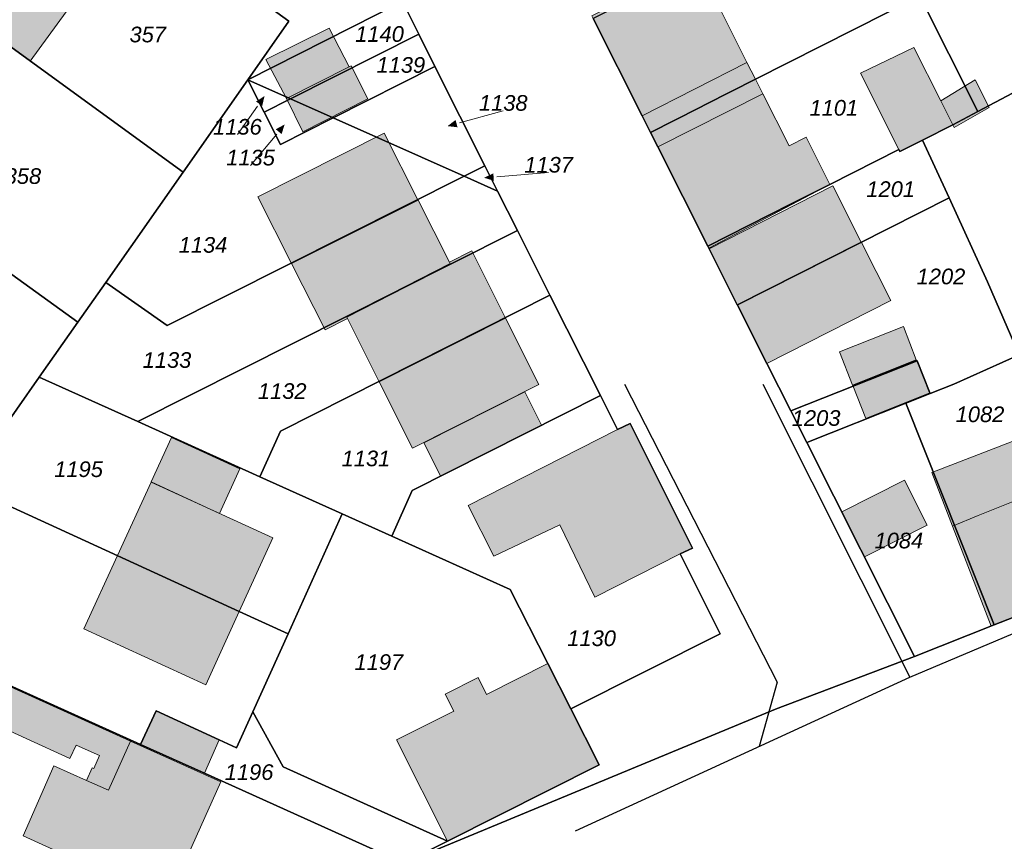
# Model space of a CAD drawing. Header units: metres. Extents: x 32338650 to 32340431, y 5701793 to 5703325.
# Tile 219 of 256: x 32339263 to 32339341, y 5702730 to 5702795. Entities that reach past the tile are written whole.
import ezdxf

# ---------------------------------------------------------------- set-up
doc = ezdxf.new("R2010")
doc.units = ezdxf.units.M
doc.header["$LTSCALE"] = 0.1
doc.layers.add('Keine', color=7, linetype='Continuous', lineweight=9)
for name, color, linetype, lineweight, true_color in [('LPB-BE-Flurstück_Grenze', 7, 'Continuous', 70, 0x004c99), ('LPB-BE-Flurstück_Nummer', 7, 'Continuous', 70, 0x004c99), ('LPB-BE-Gebäude', 7, 'Continuous', 70, 0x004c99), ('LPB-BE-Leitung_VodavoneWest_linie_FS', 7, 'Continuous', 50, 0xedede2), ('LPB-BE-Straße', 7, 'Continuous', 70, 0x004c99)]:
    doc.layers.add(name, color=color, linetype=linetype, lineweight=lineweight, true_color=true_color)
doc.styles.add('Arial (italic)', font='ariali.ttf')

# ---------------------------------------------------------------- blocks, each defined once
blk = doc.blocks.new('2004')
at = {"layer": 'Keine', "color": 7, "linetype": 'Continuous'}
blk.add_solid([(0, 0), (0.75, -0.3), (0.75, 0.3)], dxfattribs=at)

msp = doc.modelspace()

# ---------------------------------------------------------------- hatches: boundary and pattern name
at = {"layer": 'LPB-BE-Gebäude', "linetype": 'Continuous', "lineweight": 0, "true_color": 0xc7c8ca}
for points in [[(32339256.203, 5702797.565), (32339263.644, 5702792.076), (32339272.256, 5702803.932), (32339264.784, 5702809.392), (32339256.203, 5702797.565)], [(32339256.203, 5702797.565), (32339263.644, 5702792.076), (32339272.256, 5702803.932), (32339264.784, 5702809.392), (32339256.203, 5702797.565)], [(32339308.495, 5702795.686), (32339308.589, 5702795.487), (32339312.521, 5702787.705), (32339313.184, 5702786.391), (32339321.562, 5702790.646), (32339320.886, 5702791.984), (32339318.858, 5702796.012), (32339320.224, 5702796.699), (32339318.252, 5702800.611)], [(32339308.495, 5702795.686), (32339308.589, 5702795.487), (32339312.521, 5702787.705), (32339313.184, 5702786.391), (32339321.562, 5702790.646), (32339320.886, 5702791.984), (32339318.858, 5702796.012), (32339320.224, 5702796.699), (32339318.252, 5702800.611)], [(32339282.454, 5702792.205), (32339284.098, 5702789.095), (32339289.125, 5702791.641), (32339287.51, 5702794.709), (32339282.454, 5702792.205)], [(32339282.454, 5702792.205), (32339284.098, 5702789.095), (32339289.125, 5702791.641), (32339287.51, 5702794.709), (32339282.454, 5702792.205)], [(32339329.951, 5702791.115), (32339333.011, 5702785.02), (32339333.092, 5702784.86), (32339334.913, 5702785.779), (32339337.332, 5702787.002), (32339336.364, 5702788.925), (32339334.209, 5702793.179), (32339329.951, 5702791.115)], [(32339329.951, 5702791.115), (32339333.011, 5702785.02), (32339333.092, 5702784.86), (32339334.913, 5702785.779), (32339337.332, 5702787.002), (32339336.364, 5702788.925), (32339334.209, 5702793.179), (32339329.951, 5702791.115)], [(32339313.184, 5702786.391), (32339321.562, 5702790.646), (32339320.886, 5702791.984), (32339312.521, 5702787.705), (32339313.184, 5702786.391)], [(32339313.184, 5702786.391), (32339321.562, 5702790.646), (32339320.886, 5702791.984), (32339312.521, 5702787.705), (32339313.184, 5702786.391)], [(32339284.098, 5702789.095), (32339285.41, 5702786.45), (32339290.601, 5702789.069), (32339289.278, 5702791.705), (32339289.125, 5702791.641), (32339284.098, 5702789.095)], [(32339284.098, 5702789.095), (32339285.41, 5702786.45), (32339290.601, 5702789.069), (32339289.278, 5702791.705), (32339289.125, 5702791.641), (32339284.098, 5702789.095)], [(32339322.146, 5702789.484), (32339321.562, 5702790.646), (32339313.184, 5702786.391), (32339313.764, 5702785.242), (32339322.146, 5702789.484)], [(32339313.764, 5702785.242), (32339317.752, 5702777.325), (32339317.829, 5702777.161), (32339327.505, 5702782.247), (32339325.606, 5702786.015), (32339324.247, 5702785.314), (32339322.146, 5702789.484), (32339321.562, 5702790.646), (32339313.184, 5702786.391), (32339313.764, 5702785.242)], [(32339322.146, 5702789.484), (32339321.562, 5702790.646), (32339313.184, 5702786.391), (32339313.764, 5702785.242), (32339322.146, 5702789.484)], [(32339313.764, 5702785.242), (32339317.752, 5702777.325), (32339317.829, 5702777.161), (32339327.505, 5702782.247), (32339325.606, 5702786.015), (32339324.247, 5702785.314), (32339322.146, 5702789.484), (32339321.562, 5702790.646), (32339313.184, 5702786.391), (32339313.764, 5702785.242)], [(32339337.445, 5702786.789), (32339340.227, 5702788.391), (32339339.11, 5702790.588), (32339336.364, 5702788.925), (32339337.332, 5702787.002), (32339337.445, 5702786.789)], [(32339337.445, 5702786.789), (32339340.227, 5702788.391), (32339339.11, 5702790.588), (32339336.364, 5702788.925), (32339337.332, 5702787.002), (32339337.445, 5702786.789)], [(32339281.805, 5702781.254), (32339284.499, 5702775.939), (32339294.595, 5702781.019), (32339291.91, 5702786.323), (32339281.805, 5702781.254)], [(32339281.805, 5702781.254), (32339284.499, 5702775.939), (32339294.595, 5702781.019), (32339291.91, 5702786.323), (32339281.805, 5702781.254)], [(32339317.871, 5702777.091), (32339320.115, 5702772.636), (32339330.013, 5702777.643), (32339327.754, 5702782.119), (32339317.871, 5702777.091)], [(32339317.871, 5702777.091), (32339320.115, 5702772.636), (32339330.013, 5702777.643), (32339327.754, 5702782.119), (32339317.871, 5702777.091)], [(32339287.194, 5702770.625), (32339288.972, 5702771.532), (32339288.917, 5702771.655), (32339288.899, 5702771.696), (32339297.188, 5702775.919), (32339297.133, 5702776.041), (32339294.623, 5702780.978), (32339284.509, 5702775.919), (32339287.194, 5702770.625)], [(32339287.194, 5702770.625), (32339288.972, 5702771.532), (32339288.917, 5702771.655), (32339288.899, 5702771.696), (32339297.188, 5702775.919), (32339297.133, 5702776.041), (32339294.623, 5702780.978), (32339284.509, 5702775.919), (32339287.194, 5702770.625)], [(32339322.481, 5702767.955), (32339332.364, 5702772.973), (32339330.022, 5702777.613), (32339320.129, 5702772.605), (32339322.481, 5702767.955)], [(32339322.481, 5702767.955), (32339332.364, 5702772.973), (32339330.022, 5702777.613), (32339320.129, 5702772.605), (32339322.481, 5702767.955)], [(32339297.133, 5702776.041), (32339297.188, 5702775.919), (32339297.216, 5702775.877), (32339288.917, 5702771.655), (32339288.972, 5702771.532), (32339291.48, 5702766.546), (32339301.575, 5702771.615), (32339298.901, 5702776.949), (32339297.133, 5702776.041)], [(32339297.133, 5702776.041), (32339297.188, 5702775.919), (32339297.216, 5702775.877), (32339288.917, 5702771.655), (32339288.972, 5702771.532), (32339291.48, 5702766.546), (32339301.575, 5702771.615), (32339298.901, 5702776.949), (32339297.133, 5702776.041)], [(32339291.508, 5702766.485), (32339294.173, 5702761.201), (32339304.268, 5702766.261), (32339301.603, 5702771.554), (32339291.508, 5702766.485)], [(32339291.508, 5702766.485), (32339294.173, 5702761.201), (32339304.268, 5702766.261), (32339301.603, 5702771.554), (32339291.508, 5702766.485)], [(32339328.283, 5702768.888), (32339329.325, 5702766.213), (32339334.412, 5702768.246), (32339333.399, 5702770.899), (32339328.283, 5702768.888)], [(32339328.283, 5702768.888), (32339329.325, 5702766.213), (32339334.412, 5702768.246), (32339333.399, 5702770.899), (32339328.283, 5702768.888)], [(32339329.334, 5702766.203), (32339330.377, 5702763.558), (32339335.494, 5702765.61), (32339334.421, 5702768.226), (32339329.334, 5702766.203)], [(32339329.334, 5702766.203), (32339330.377, 5702763.558), (32339335.494, 5702765.61), (32339334.421, 5702768.226), (32339329.334, 5702766.203)], [(32339295.081, 5702761.624), (32339296.414, 5702758.978), (32339304.466, 5702763.031), (32339303.143, 5702765.677), (32339295.081, 5702761.624)], [(32339295.081, 5702761.624), (32339296.414, 5702758.978), (32339304.466, 5702763.031), (32339303.143, 5702765.677), (32339295.081, 5702761.624)], [(32339298.609, 5702756.626), (32339300.674, 5702752.558), (32339305.941, 5702755.064), (32339308.747, 5702749.305), (32339315.543, 5702752.749), (32339316.523, 5702753.209), (32339311.566, 5702763.159), (32339310.556, 5702762.67), (32339298.609, 5702756.626)], [(32339298.609, 5702756.626), (32339300.674, 5702752.558), (32339305.941, 5702755.064), (32339308.747, 5702749.305), (32339315.543, 5702752.749), (32339316.523, 5702753.209), (32339311.566, 5702763.159), (32339310.556, 5702762.67), (32339298.609, 5702756.626)], [(32339298.609, 5702756.626), (32339300.674, 5702752.558), (32339305.941, 5702755.064), (32339308.747, 5702749.305), (32339315.543, 5702752.749), (32339316.523, 5702753.209), (32339311.566, 5702763.159), (32339310.556, 5702762.67), (32339298.609, 5702756.626)], [(32339298.609, 5702756.626), (32339300.674, 5702752.558), (32339305.941, 5702755.064), (32339308.747, 5702749.305), (32339315.543, 5702752.749), (32339316.523, 5702753.209), (32339311.566, 5702763.159), (32339310.556, 5702762.67), (32339298.609, 5702756.626)], [(32339337.306, 5702754.97), (32339339.351, 5702755.823), (32339343.754, 5702757.58), (32339344.283, 5702756.239), (32339347.436, 5702757.487), (32339345.109, 5702762.88), (32339335.656, 5702759.247), (32339337.306, 5702754.97)], [(32339335.656, 5702759.247), (32339337.306, 5702754.97), (32339340.391, 5702746.972), (32339340.629, 5702747.077), (32339346.924, 5702749.539), (32339344.283, 5702756.239), (32339347.436, 5702757.487), (32339345.109, 5702762.88), (32339335.656, 5702759.247)], [(32339337.306, 5702754.97), (32339339.351, 5702755.823), (32339343.754, 5702757.58), (32339344.283, 5702756.239), (32339347.436, 5702757.487), (32339345.109, 5702762.88), (32339335.656, 5702759.247), (32339337.306, 5702754.97)], [(32339335.656, 5702759.247), (32339337.306, 5702754.97), (32339340.391, 5702746.972), (32339340.629, 5702747.077), (32339346.924, 5702749.539), (32339344.283, 5702756.239), (32339347.436, 5702757.487), (32339345.109, 5702762.88), (32339335.656, 5702759.247)], [(32339273.297, 5702758.496), (32339278.768, 5702755.979), (32339280.385, 5702759.546), (32339274.913, 5702762.032), (32339273.297, 5702758.496)], [(32339273.297, 5702758.496), (32339278.768, 5702755.979), (32339280.385, 5702759.546), (32339274.913, 5702762.032), (32339273.297, 5702758.496)], [(32339280.339, 5702748.159), (32339283.021, 5702754.024), (32339273.286, 5702758.476), (32339270.605, 5702752.632), (32339280.339, 5702748.159)], [(32339280.339, 5702748.159), (32339283.021, 5702754.024), (32339273.286, 5702758.476), (32339270.605, 5702752.632), (32339280.339, 5702748.159)], [(32339330.274, 5702752.504), (32339335.288, 5702755.033), (32339333.468, 5702758.639), (32339328.455, 5702756.11), (32339330.274, 5702752.504)], [(32339330.274, 5702752.504), (32339335.288, 5702755.033), (32339333.468, 5702758.639), (32339328.455, 5702756.11), (32339330.274, 5702752.504)], [(32339267.923, 5702746.757), (32339277.657, 5702742.295), (32339280.328, 5702748.14), (32339270.604, 5702752.612), (32339267.923, 5702746.757)], [(32339267.923, 5702746.757), (32339277.657, 5702742.295), (32339280.328, 5702748.14), (32339270.604, 5702752.612), (32339267.923, 5702746.757)], [(32339268.708, 5702735.627), (32339268.59, 5702735.682), (32339268.128, 5702734.67), (32339269.887, 5702733.887), (32339271.649, 5702737.808), (32339257.569, 5702744.17), (32339256.307, 5702741.199), (32339266.789, 5702736.426), (32339267.303, 5702737.486), (32339269.171, 5702736.669), (32339268.708, 5702735.627)], [(32339268.708, 5702735.627), (32339268.59, 5702735.682), (32339268.128, 5702734.67), (32339269.887, 5702733.887), (32339271.649, 5702737.808), (32339257.569, 5702744.17), (32339256.307, 5702741.199), (32339266.789, 5702736.426), (32339267.303, 5702737.486), (32339269.171, 5702736.669), (32339268.708, 5702735.627)], [(32339297.466, 5702740.201), (32339292.899, 5702737.897), (32339296.971, 5702729.823), (32339309.07, 5702735.922), (32339306.81, 5702740.378), (32339304.977, 5702743.996), (32339300.082, 5702741.524), (32339299.407, 5702742.883), (32339296.781, 5702741.55), (32339297.466, 5702740.201)], [(32339297.466, 5702740.201), (32339292.899, 5702737.897), (32339296.971, 5702729.823), (32339309.07, 5702735.922), (32339306.81, 5702740.378), (32339304.977, 5702743.996), (32339300.082, 5702741.524), (32339299.407, 5702742.883), (32339296.781, 5702741.55), (32339297.466, 5702740.201)], [(32339273.69, 5702740.226), (32339272.459, 5702737.545), (32339277.569, 5702735.243), (32339278.719, 5702737.918), (32339273.69, 5702740.226)], [(32339273.69, 5702740.226), (32339272.459, 5702737.545), (32339277.569, 5702735.243), (32339278.719, 5702737.918), (32339273.69, 5702740.226)], [(32339263.063, 5702730.234), (32339274.567, 5702724.999), (32339278.852, 5702734.57), (32339271.649, 5702737.808), (32339269.887, 5702733.887), (32339268.128, 5702734.67), (32339265.514, 5702735.838), (32339263.063, 5702730.234)], [(32339263.063, 5702730.234), (32339274.567, 5702724.999), (32339278.852, 5702734.57), (32339271.649, 5702737.808), (32339269.887, 5702733.887), (32339268.128, 5702734.67), (32339265.514, 5702735.838), (32339263.063, 5702730.234)]]:
    msp.add_hatch(color=9, dxfattribs=at).paths.add_polyline_path(points)

# ---------------------------------------------------------------- linework, layer by layer
at = {"layer": 'LPB-BE-Flurstück_Grenze', "color": 253, "linetype": 'Continuous', "lineweight": 25, "true_color": 0xadadad, "transparency": 33554687, "flags": 128}
for points in [[(32339281.027, 5702790.602), (32339293.361, 5702796.841), (32339274.946, 5702833.453), (32339266.006, 5702828.967), (32339256.334, 5702815.663), (32339264.826, 5702809.441), (32339272.288, 5702803.981), (32339284.3, 5702795.272), (32339281.027, 5702790.602)], [(32339281.027, 5702790.602), (32339293.361, 5702796.841), (32339274.946, 5702833.453), (32339266.006, 5702828.967), (32339256.334, 5702815.663), (32339264.826, 5702809.441), (32339272.288, 5702803.981), (32339284.3, 5702795.272), (32339281.027, 5702790.602)], [(32339247.639, 5702803.721), (32339275.851, 5702783.229), (32339281.027, 5702790.602), (32339284.3, 5702795.272), (32339272.288, 5702803.981), (32339264.826, 5702809.441), (32339256.334, 5702815.663), (32339247.639, 5702803.721)], [(32339247.639, 5702803.721), (32339275.851, 5702783.229), (32339281.027, 5702790.602), (32339284.3, 5702795.272), (32339272.288, 5702803.981), (32339264.826, 5702809.441), (32339256.334, 5702815.663), (32339247.639, 5702803.721)], [(32339334.353, 5702797.912), (32339334.682, 5702797.287), (32339339.322, 5702788.056), (32339345.321, 5702791.241), (32339351.941, 5702794.75), (32339358.618, 5702798.278), (32339352.206, 5702808.095), (32339335.923, 5702798.066), (32339335.607, 5702798.649), (32339334.353, 5702797.912)], [(32339334.353, 5702797.912), (32339334.682, 5702797.287), (32339339.322, 5702788.056), (32339345.321, 5702791.241), (32339351.941, 5702794.75), (32339358.618, 5702798.278), (32339352.206, 5702808.095), (32339335.923, 5702798.066), (32339335.607, 5702798.649), (32339334.353, 5702797.912)], [(32339335.607, 5702798.649), (32339334.387, 5702800.881), (32339331.129, 5702799.272), (32339328.399, 5702804.67), (32339328.057, 5702805.348), (32339308.589, 5702795.487), (32339312.521, 5702787.705), (32339313.184, 5702786.391), (32339317.055, 5702788.357), (32339317.631, 5702788.649), (32339321.562, 5702790.646), (32339334.682, 5702797.287), (32339334.353, 5702797.912), (32339335.607, 5702798.649)], [(32339335.607, 5702798.649), (32339334.387, 5702800.881), (32339331.129, 5702799.272), (32339328.399, 5702804.67), (32339328.057, 5702805.348), (32339308.589, 5702795.487), (32339312.521, 5702787.705), (32339313.184, 5702786.391), (32339317.055, 5702788.357), (32339317.631, 5702788.649), (32339321.562, 5702790.646), (32339334.682, 5702797.287), (32339334.353, 5702797.912), (32339335.607, 5702798.649)], [(32339238.975, 5702791.817), (32339243.785, 5702788.297), (32339251.309, 5702782.875), (32339267.435, 5702771.245), (32339269.666, 5702774.426), (32339275.851, 5702783.229), (32339247.639, 5702803.721), (32339238.975, 5702791.817)], [(32339238.975, 5702791.817), (32339243.785, 5702788.297), (32339251.309, 5702782.875), (32339267.435, 5702771.245), (32339269.666, 5702774.426), (32339275.851, 5702783.229), (32339247.639, 5702803.721), (32339238.975, 5702791.817)], [(32339317.055, 5702788.357), (32339313.184, 5702786.391), (32339313.764, 5702785.242), (32339317.752, 5702777.325), (32339324.375, 5702780.665), (32339327.505, 5702782.247), (32339333.011, 5702785.02), (32339333.092, 5702784.86), (32339334.913, 5702785.779), (32339337.332, 5702787.002), (32339339.322, 5702788.056), (32339334.682, 5702797.287), (32339321.562, 5702790.646), (32339317.631, 5702788.649), (32339317.055, 5702788.357)], [(32339317.055, 5702788.357), (32339313.184, 5702786.391), (32339313.764, 5702785.242), (32339317.752, 5702777.325), (32339324.375, 5702780.665), (32339327.505, 5702782.247), (32339333.011, 5702785.02), (32339333.092, 5702784.86), (32339334.913, 5702785.779), (32339337.332, 5702787.002), (32339339.322, 5702788.056), (32339334.682, 5702797.287), (32339321.562, 5702790.646), (32339317.631, 5702788.649), (32339317.055, 5702788.357)], [(32339281.027, 5702790.602), (32339284.437, 5702789.081), (32339294.666, 5702794.246), (32339293.361, 5702796.841), (32339281.027, 5702790.602)], [(32339281.027, 5702790.602), (32339284.437, 5702789.081), (32339294.666, 5702794.246), (32339293.361, 5702796.841), (32339281.027, 5702790.602)], [(32339293.361, 5702796.841), (32339294.666, 5702794.246), (32339295.961, 5702791.661), (32339299.95, 5702783.731), (32339300.968, 5702781.708), (32339302.55, 5702778.561), (32339305.15, 5702773.39), (32339309.186, 5702765.389), (32339310.556, 5702762.67), (32339311.566, 5702763.159), (32339316.523, 5702753.209), (32339315.543, 5702752.749), (32339318.745, 5702746.372), (32339306.81, 5702740.378), (32339309.07, 5702735.922), (32339296.971, 5702729.823), (32339293.477, 5702728.066), (32339323.152, 5702740.357), (32339334.277, 5702744.57), (32339325.662, 5702761.647), (32339324.387, 5702764.174), (32339322.481, 5702767.955), (32339320.129, 5702772.605), (32339320.12, 5702772.625), (32339320.115, 5702772.636), (32339317.871, 5702777.091), (32339317.829, 5702777.161), (32339317.752, 5702777.325), (32339313.764, 5702785.242), (32339313.184, 5702786.391), (32339312.521, 5702787.705), (32339308.589, 5702795.487)], [(32339293.361, 5702796.841), (32339294.666, 5702794.246), (32339295.961, 5702791.661), (32339299.95, 5702783.731), (32339300.968, 5702781.708), (32339302.55, 5702778.561), (32339305.15, 5702773.39), (32339309.186, 5702765.389), (32339310.556, 5702762.67), (32339311.566, 5702763.159), (32339316.523, 5702753.209), (32339315.543, 5702752.749), (32339318.745, 5702746.372), (32339306.81, 5702740.378), (32339309.07, 5702735.922), (32339296.971, 5702729.823), (32339293.477, 5702728.066), (32339323.152, 5702740.357), (32339334.277, 5702744.57), (32339325.662, 5702761.647), (32339324.387, 5702764.174), (32339322.481, 5702767.955), (32339320.129, 5702772.605), (32339320.12, 5702772.625), (32339320.115, 5702772.636), (32339317.871, 5702777.091), (32339317.829, 5702777.161), (32339317.752, 5702777.325), (32339313.764, 5702785.242), (32339313.184, 5702786.391), (32339312.521, 5702787.705), (32339308.589, 5702795.487)], [(32339287.838, 5702787.561), (32339295.961, 5702791.661), (32339294.666, 5702794.246), (32339284.437, 5702789.081), (32339287.838, 5702787.561)], [(32339287.838, 5702787.561), (32339295.961, 5702791.661), (32339294.666, 5702794.246), (32339284.437, 5702789.081), (32339287.838, 5702787.561)], [(32339230.332, 5702779.922), (32339235.132, 5702776.403), (32339242.635, 5702770.972), (32339258.965, 5702759.184), (32339264.363, 5702766.858), (32339267.435, 5702771.245), (32339251.309, 5702782.875), (32339243.785, 5702788.297), (32339238.975, 5702791.817), (32339230.332, 5702779.922)], [(32339230.332, 5702779.922), (32339235.132, 5702776.403), (32339242.635, 5702770.972), (32339258.965, 5702759.184), (32339264.363, 5702766.858), (32339267.435, 5702771.245), (32339251.309, 5702782.875), (32339243.785, 5702788.297), (32339238.975, 5702791.817), (32339230.332, 5702779.922)], [(32339298.294, 5702782.898), (32339299.95, 5702783.731), (32339295.961, 5702791.661), (32339287.838, 5702787.561), (32339298.294, 5702782.898)], [(32339298.294, 5702782.898), (32339299.95, 5702783.731), (32339295.961, 5702791.661), (32339287.838, 5702787.561), (32339298.294, 5702782.898)], [(32339334.913, 5702785.779), (32339337.032, 5702781.168), (32339340.108, 5702774.473), (32339342.624, 5702768.647), (32339345.109, 5702762.88), (32339347.436, 5702757.487), (32339350.294, 5702750.863), (32339353.659, 5702753.066), (32339365.251, 5702760.642), (32339359.579, 5702769.303), (32339345.321, 5702791.241), (32339339.322, 5702788.056), (32339337.332, 5702787.002), (32339334.913, 5702785.779)], [(32339334.913, 5702785.779), (32339337.032, 5702781.168), (32339340.108, 5702774.473), (32339342.624, 5702768.647), (32339345.109, 5702762.88), (32339347.436, 5702757.487), (32339350.294, 5702750.863), (32339353.659, 5702753.066), (32339365.251, 5702760.642), (32339359.579, 5702769.303), (32339345.321, 5702791.241), (32339339.322, 5702788.056), (32339337.332, 5702787.002), (32339334.913, 5702785.779)], [(32339282.322, 5702788.017), (32339281.027, 5702790.602), (32339275.851, 5702783.229), (32339269.666, 5702774.426), (32339274.569, 5702770.983), (32339298.294, 5702782.898), (32339287.838, 5702787.561), (32339283.617, 5702785.432), (32339282.322, 5702788.017)], [(32339282.322, 5702788.017), (32339281.027, 5702790.602), (32339275.851, 5702783.229), (32339269.666, 5702774.426), (32339274.569, 5702770.983), (32339298.294, 5702782.898), (32339287.838, 5702787.561), (32339283.617, 5702785.432), (32339282.322, 5702788.017)], [(32339282.322, 5702788.017), (32339284.437, 5702789.081), (32339281.027, 5702790.602), (32339282.322, 5702788.017)], [(32339282.322, 5702788.017), (32339284.437, 5702789.081), (32339281.027, 5702790.602), (32339282.322, 5702788.017)], [(32339282.322, 5702788.017), (32339283.617, 5702785.432), (32339287.838, 5702787.561), (32339284.437, 5702789.081), (32339282.322, 5702788.017)], [(32339282.322, 5702788.017), (32339283.617, 5702785.432), (32339287.838, 5702787.561), (32339284.437, 5702789.081), (32339282.322, 5702788.017)], [(32339317.752, 5702777.325), (32339317.829, 5702777.161), (32339317.871, 5702777.091), (32339320.115, 5702772.636), (32339320.12, 5702772.625), (32339337.032, 5702781.168), (32339334.913, 5702785.779), (32339333.092, 5702784.86), (32339333.011, 5702785.02), (32339327.505, 5702782.247), (32339324.375, 5702780.665), (32339317.752, 5702777.325)], [(32339317.752, 5702777.325), (32339317.829, 5702777.161), (32339317.871, 5702777.091), (32339320.115, 5702772.636), (32339320.12, 5702772.625), (32339337.032, 5702781.168), (32339334.913, 5702785.779), (32339333.092, 5702784.86), (32339333.011, 5702785.02), (32339327.505, 5702782.247), (32339324.375, 5702780.665), (32339317.752, 5702777.325)], [(32339399.579, 5702784.363), (32339386.659, 5702775.189), (32339377.774, 5702768.894), (32339371.364, 5702764.665), (32339365.251, 5702760.642), (32339353.659, 5702753.066), (32339350.294, 5702750.863), (32339346.924, 5702749.539), (32339340.629, 5702747.077), (32339334.277, 5702744.57), (32339323.152, 5702740.357), (32339293.477, 5702728.066)], [(32339399.579, 5702784.363), (32339386.659, 5702775.189), (32339377.774, 5702768.894), (32339371.364, 5702764.665), (32339365.251, 5702760.642), (32339353.659, 5702753.066), (32339350.294, 5702750.863), (32339346.924, 5702749.539), (32339340.629, 5702747.077), (32339334.277, 5702744.57), (32339323.152, 5702740.357), (32339293.477, 5702728.066)], [(32339300.968, 5702781.708), (32339299.95, 5702783.731), (32339298.294, 5702782.898), (32339300.968, 5702781.708)], [(32339300.968, 5702781.708), (32339299.95, 5702783.731), (32339298.294, 5702782.898), (32339300.968, 5702781.708)], [(32339264.363, 5702766.858), (32339272.223, 5702763.313), (32339288.899, 5702771.696), (32339297.216, 5702775.877), (32339302.55, 5702778.561), (32339300.968, 5702781.708), (32339298.294, 5702782.898), (32339274.569, 5702770.983), (32339269.666, 5702774.426), (32339267.435, 5702771.245), (32339264.363, 5702766.858)], [(32339264.363, 5702766.858), (32339272.223, 5702763.313), (32339288.899, 5702771.696), (32339297.216, 5702775.877), (32339302.55, 5702778.561), (32339300.968, 5702781.708), (32339298.294, 5702782.898), (32339274.569, 5702770.983), (32339269.666, 5702774.426), (32339267.435, 5702771.245), (32339264.363, 5702766.858)], [(32339320.12, 5702772.625), (32339320.129, 5702772.605), (32339322.481, 5702767.955), (32339324.387, 5702764.174), (32339334.469, 5702768.174), (32339335.494, 5702765.61), (32339335.512, 5702765.559), (32339337.395, 5702766.306), (32339342.624, 5702768.647), (32339340.108, 5702774.473), (32339337.032, 5702781.168), (32339320.12, 5702772.625)], [(32339320.12, 5702772.625), (32339320.129, 5702772.605), (32339322.481, 5702767.955), (32339324.387, 5702764.174), (32339334.469, 5702768.174), (32339335.494, 5702765.61), (32339335.512, 5702765.559), (32339337.395, 5702766.306), (32339342.624, 5702768.647), (32339340.108, 5702774.473), (32339337.032, 5702781.168), (32339320.12, 5702772.625)], [(32339272.223, 5702763.313), (32339281.99, 5702758.909), (32339283.631, 5702762.555), (32339305.15, 5702773.39), (32339302.55, 5702778.561), (32339297.216, 5702775.877), (32339288.899, 5702771.696), (32339272.223, 5702763.313)], [(32339272.223, 5702763.313), (32339281.99, 5702758.909), (32339283.631, 5702762.555), (32339305.15, 5702773.39), (32339302.55, 5702778.561), (32339297.216, 5702775.877), (32339288.899, 5702771.696), (32339272.223, 5702763.313)], [(32339281.99, 5702758.909), (32339288.564, 5702755.948), (32339292.524, 5702754.164), (32339294.155, 5702757.82), (32339309.186, 5702765.389), (32339305.15, 5702773.39), (32339283.631, 5702762.555), (32339281.99, 5702758.909)], [(32339281.99, 5702758.909), (32339288.564, 5702755.948), (32339292.524, 5702754.164), (32339294.155, 5702757.82), (32339309.186, 5702765.389), (32339305.15, 5702773.39), (32339283.631, 5702762.555), (32339281.99, 5702758.909)], [(32339324.387, 5702764.174), (32339325.662, 5702761.647), (32339333.567, 5702764.786), (32339335.512, 5702765.559), (32339335.494, 5702765.61), (32339334.469, 5702768.174), (32339324.387, 5702764.174)], [(32339324.387, 5702764.174), (32339325.662, 5702761.647), (32339333.567, 5702764.786), (32339335.512, 5702765.559), (32339335.494, 5702765.61), (32339334.469, 5702768.174), (32339324.387, 5702764.174)], [(32339340.629, 5702747.077), (32339346.924, 5702749.539), (32339350.294, 5702750.863), (32339347.436, 5702757.487), (32339345.109, 5702762.88), (32339342.624, 5702768.647), (32339337.395, 5702766.306), (32339335.512, 5702765.559), (32339333.567, 5702764.786), (32339340.629, 5702747.077)], [(32339340.629, 5702747.077), (32339346.924, 5702749.539), (32339350.294, 5702750.863), (32339347.436, 5702757.487), (32339345.109, 5702762.88), (32339342.624, 5702768.647), (32339337.395, 5702766.306), (32339335.512, 5702765.559), (32339333.567, 5702764.786), (32339340.629, 5702747.077)], [(32339258.316, 5702758.25), (32339280.339, 5702748.159), (32339284.239, 5702746.378), (32339288.564, 5702755.948), (32339281.99, 5702758.909), (32339272.223, 5702763.313), (32339264.363, 5702766.858), (32339258.965, 5702759.184), (32339258.316, 5702758.25)], [(32339258.316, 5702758.25), (32339280.339, 5702748.159), (32339284.239, 5702746.378), (32339288.564, 5702755.948), (32339281.99, 5702758.909), (32339272.223, 5702763.313), (32339264.363, 5702766.858), (32339258.965, 5702759.184), (32339258.316, 5702758.25)], [(32339292.524, 5702754.164), (32339301.977, 5702749.903), (32339304.977, 5702743.996), (32339306.81, 5702740.378), (32339318.745, 5702746.372), (32339315.543, 5702752.749), (32339316.523, 5702753.209), (32339311.566, 5702763.159), (32339310.556, 5702762.67), (32339309.186, 5702765.389), (32339294.155, 5702757.82), (32339292.524, 5702754.164)], [(32339292.524, 5702754.164), (32339301.977, 5702749.903), (32339304.977, 5702743.996), (32339306.81, 5702740.378), (32339318.745, 5702746.372), (32339315.543, 5702752.749), (32339316.523, 5702753.209), (32339311.566, 5702763.159), (32339310.556, 5702762.67), (32339309.186, 5702765.389), (32339294.155, 5702757.82), (32339292.524, 5702754.164)], [(32339333.567, 5702764.786), (32339325.662, 5702761.647), (32339334.277, 5702744.57), (32339340.629, 5702747.077), (32339333.567, 5702764.786)], [(32339333.567, 5702764.786), (32339325.662, 5702761.647), (32339334.277, 5702744.57), (32339340.629, 5702747.077), (32339333.567, 5702764.786)], [(32339250.675, 5702747.365), (32339272.459, 5702737.545), (32339273.69, 5702740.226), (32339278.719, 5702737.918), (32339280.123, 5702737.27), (32339281.422, 5702740.139), (32339284.239, 5702746.378), (32339280.339, 5702748.159), (32339258.316, 5702758.25), (32339250.675, 5702747.365)], [(32339250.675, 5702747.365), (32339272.459, 5702737.545), (32339273.69, 5702740.226), (32339278.719, 5702737.918), (32339280.123, 5702737.27), (32339281.422, 5702740.139), (32339284.239, 5702746.378), (32339280.339, 5702748.159), (32339258.316, 5702758.25), (32339250.675, 5702747.365)], [(32339281.422, 5702740.139), (32339283.834, 5702735.757), (32339296.971, 5702729.823), (32339309.07, 5702735.922), (32339306.81, 5702740.378), (32339304.977, 5702743.996), (32339301.977, 5702749.903), (32339292.524, 5702754.164), (32339288.564, 5702755.948), (32339284.239, 5702746.378), (32339281.422, 5702740.139)], [(32339281.422, 5702740.139), (32339283.834, 5702735.757), (32339296.971, 5702729.823), (32339309.07, 5702735.922), (32339306.81, 5702740.378), (32339304.977, 5702743.996), (32339301.977, 5702749.903), (32339292.524, 5702754.164), (32339288.564, 5702755.948), (32339284.239, 5702746.378), (32339281.422, 5702740.139)], [(32339248.868, 5702733.318), (32339281.633, 5702718.654), (32339293.477, 5702728.066), (32339277.569, 5702735.243), (32339272.459, 5702737.545), (32339250.675, 5702747.365), (32339245.713, 5702749.61), (32339245.625, 5702749.413), (32339240.23, 5702737.175), (32339248.868, 5702733.318)], [(32339248.868, 5702733.318), (32339281.633, 5702718.654), (32339293.477, 5702728.066), (32339277.569, 5702735.243), (32339272.459, 5702737.545), (32339250.675, 5702747.365), (32339245.713, 5702749.61), (32339245.625, 5702749.413), (32339240.23, 5702737.175), (32339248.868, 5702733.318)], [(32339272.459, 5702737.545), (32339277.569, 5702735.243), (32339293.477, 5702728.066), (32339296.971, 5702729.823), (32339283.834, 5702735.757), (32339281.422, 5702740.139), (32339280.123, 5702737.27), (32339278.719, 5702737.918), (32339273.69, 5702740.226), (32339272.459, 5702737.545)], [(32339272.459, 5702737.545), (32339277.569, 5702735.243), (32339293.477, 5702728.066), (32339296.971, 5702729.823), (32339283.834, 5702735.757), (32339281.422, 5702740.139), (32339280.123, 5702737.27), (32339278.719, 5702737.918), (32339273.69, 5702740.226), (32339272.459, 5702737.545)]]:
    msp.add_lwpolyline(points, dxfattribs=at)
at = {"layer": 'LPB-BE-Flurstück_Nummer', "color": 252, "linetype": 'Continuous', "lineweight": 5, "true_color": 0x888888}
for p, q in [((32339281.77847, 5702788.47922), (32339280.185, 5702786.215)), ((32339281.77847, 5702788.47922), (32339280.185, 5702786.215)), ((32339297.93124, 5702787.16104), (32339301.42, 5702788.12)), ((32339297.93124, 5702787.16104), (32339301.42, 5702788.12)), ((32339283.32288, 5702786.26072), (32339281.236, 5702783.756)), ((32339283.32288, 5702786.26072), (32339281.236, 5702783.756)), ((32339300.89782, 5702782.85166), (32339305.044, 5702783.183)), ((32339300.89782, 5702782.85166), (32339305.044, 5702783.183))]:
    msp.add_line(p, q, dxfattribs=at)
at = {"layer": 'LPB-BE-Gebäude', "color": 7, "linetype": 'Continuous', "lineweight": 9, "flags": 128}
for points in [[(32339256.203, 5702797.565), (32339263.644, 5702792.076), (32339272.256, 5702803.932), (32339264.784, 5702809.392), (32339256.203, 5702797.565)], [(32339256.203, 5702797.565), (32339263.644, 5702792.076), (32339272.256, 5702803.932), (32339264.784, 5702809.392), (32339256.203, 5702797.565)], [(32339308.495, 5702795.686), (32339308.589, 5702795.487), (32339312.521, 5702787.705), (32339313.184, 5702786.391), (32339321.562, 5702790.646), (32339320.886, 5702791.984), (32339318.858, 5702796.012), (32339320.224, 5702796.699), (32339318.252, 5702800.611), (32339308.495, 5702795.686)], [(32339308.495, 5702795.686), (32339308.589, 5702795.487), (32339312.521, 5702787.705), (32339313.184, 5702786.391), (32339321.562, 5702790.646), (32339320.886, 5702791.984), (32339318.858, 5702796.012), (32339320.224, 5702796.699), (32339318.252, 5702800.611), (32339308.495, 5702795.686)], [(32339282.454, 5702792.205), (32339284.098, 5702789.095), (32339289.125, 5702791.641), (32339287.51, 5702794.709), (32339282.454, 5702792.205)], [(32339282.454, 5702792.205), (32339284.098, 5702789.095), (32339289.125, 5702791.641), (32339287.51, 5702794.709), (32339282.454, 5702792.205)], [(32339329.951, 5702791.115), (32339333.011, 5702785.02), (32339333.092, 5702784.86), (32339334.913, 5702785.779), (32339337.332, 5702787.002), (32339336.364, 5702788.925), (32339334.209, 5702793.179), (32339329.951, 5702791.115)], [(32339329.951, 5702791.115), (32339333.011, 5702785.02), (32339333.092, 5702784.86), (32339334.913, 5702785.779), (32339337.332, 5702787.002), (32339336.364, 5702788.925), (32339334.209, 5702793.179), (32339329.951, 5702791.115)], [(32339313.184, 5702786.391), (32339321.562, 5702790.646), (32339320.886, 5702791.984), (32339312.521, 5702787.705), (32339313.184, 5702786.391)], [(32339313.184, 5702786.391), (32339321.562, 5702790.646), (32339320.886, 5702791.984), (32339312.521, 5702787.705), (32339313.184, 5702786.391)], [(32339284.098, 5702789.095), (32339285.41, 5702786.45), (32339290.601, 5702789.069), (32339289.278, 5702791.705), (32339289.125, 5702791.641), (32339284.098, 5702789.095)], [(32339284.098, 5702789.095), (32339285.41, 5702786.45), (32339290.601, 5702789.069), (32339289.278, 5702791.705), (32339289.125, 5702791.641), (32339284.098, 5702789.095)], [(32339322.146, 5702789.484), (32339321.562, 5702790.646), (32339313.184, 5702786.391), (32339313.764, 5702785.242), (32339322.146, 5702789.484)], [(32339313.764, 5702785.242), (32339317.752, 5702777.325), (32339317.829, 5702777.161), (32339327.505, 5702782.247), (32339325.606, 5702786.015), (32339324.247, 5702785.314), (32339322.146, 5702789.484), (32339321.562, 5702790.646), (32339313.184, 5702786.391), (32339313.764, 5702785.242)], [(32339322.146, 5702789.484), (32339321.562, 5702790.646), (32339313.184, 5702786.391), (32339313.764, 5702785.242), (32339322.146, 5702789.484)], [(32339313.764, 5702785.242), (32339317.752, 5702777.325), (32339317.829, 5702777.161), (32339327.505, 5702782.247), (32339325.606, 5702786.015), (32339324.247, 5702785.314), (32339322.146, 5702789.484), (32339321.562, 5702790.646), (32339313.184, 5702786.391), (32339313.764, 5702785.242)], [(32339337.445, 5702786.789), (32339340.227, 5702788.391), (32339339.11, 5702790.588), (32339336.364, 5702788.925), (32339337.332, 5702787.002), (32339337.445, 5702786.789)], [(32339337.445, 5702786.789), (32339340.227, 5702788.391), (32339339.11, 5702790.588), (32339336.364, 5702788.925), (32339337.332, 5702787.002), (32339337.445, 5702786.789)], [(32339281.805, 5702781.254), (32339284.499, 5702775.939), (32339294.595, 5702781.019), (32339291.91, 5702786.323), (32339281.805, 5702781.254)], [(32339281.805, 5702781.254), (32339284.499, 5702775.939), (32339294.595, 5702781.019), (32339291.91, 5702786.323), (32339281.805, 5702781.254)], [(32339317.871, 5702777.091), (32339320.115, 5702772.636), (32339330.013, 5702777.643), (32339327.754, 5702782.119), (32339317.871, 5702777.091)], [(32339317.871, 5702777.091), (32339320.115, 5702772.636), (32339330.013, 5702777.643), (32339327.754, 5702782.119), (32339317.871, 5702777.091)], [(32339287.194, 5702770.625), (32339288.972, 5702771.532), (32339288.917, 5702771.655), (32339288.899, 5702771.696), (32339297.188, 5702775.919), (32339297.133, 5702776.041), (32339294.623, 5702780.978), (32339284.509, 5702775.919), (32339287.194, 5702770.625)], [(32339287.194, 5702770.625), (32339288.972, 5702771.532), (32339288.917, 5702771.655), (32339288.899, 5702771.696), (32339297.188, 5702775.919), (32339297.133, 5702776.041), (32339294.623, 5702780.978), (32339284.509, 5702775.919), (32339287.194, 5702770.625)], [(32339322.481, 5702767.955), (32339332.364, 5702772.973), (32339330.022, 5702777.613), (32339320.129, 5702772.605), (32339322.481, 5702767.955)], [(32339322.481, 5702767.955), (32339332.364, 5702772.973), (32339330.022, 5702777.613), (32339320.129, 5702772.605), (32339322.481, 5702767.955)], [(32339297.133, 5702776.041), (32339297.188, 5702775.919), (32339297.216, 5702775.877), (32339288.917, 5702771.655), (32339288.972, 5702771.532), (32339291.48, 5702766.546), (32339301.575, 5702771.615), (32339298.901, 5702776.949), (32339297.133, 5702776.041)], [(32339297.133, 5702776.041), (32339297.188, 5702775.919), (32339297.216, 5702775.877), (32339288.917, 5702771.655), (32339288.972, 5702771.532), (32339291.48, 5702766.546), (32339301.575, 5702771.615), (32339298.901, 5702776.949), (32339297.133, 5702776.041)], [(32339291.508, 5702766.485), (32339294.173, 5702761.201), (32339304.268, 5702766.261), (32339301.603, 5702771.554), (32339291.508, 5702766.485)], [(32339291.508, 5702766.485), (32339294.173, 5702761.201), (32339304.268, 5702766.261), (32339301.603, 5702771.554), (32339291.508, 5702766.485)], [(32339328.283, 5702768.888), (32339329.325, 5702766.213), (32339334.412, 5702768.246), (32339333.399, 5702770.899), (32339328.283, 5702768.888)], [(32339328.283, 5702768.888), (32339329.325, 5702766.213), (32339334.412, 5702768.246), (32339333.399, 5702770.899), (32339328.283, 5702768.888)], [(32339329.334, 5702766.203), (32339330.377, 5702763.558), (32339335.494, 5702765.61), (32339334.421, 5702768.226), (32339329.334, 5702766.203)], [(32339329.334, 5702766.203), (32339330.377, 5702763.558), (32339335.494, 5702765.61), (32339334.421, 5702768.226), (32339329.334, 5702766.203)], [(32339295.081, 5702761.624), (32339296.414, 5702758.978), (32339304.466, 5702763.031), (32339303.143, 5702765.677), (32339295.081, 5702761.624)], [(32339295.081, 5702761.624), (32339296.414, 5702758.978), (32339304.466, 5702763.031), (32339303.143, 5702765.677), (32339295.081, 5702761.624)], [(32339298.609, 5702756.626), (32339300.674, 5702752.558), (32339305.941, 5702755.064), (32339308.747, 5702749.305), (32339315.543, 5702752.749), (32339316.523, 5702753.209), (32339311.566, 5702763.159), (32339310.556, 5702762.67), (32339298.609, 5702756.626)], [(32339298.609, 5702756.626), (32339300.674, 5702752.558), (32339305.941, 5702755.064), (32339308.747, 5702749.305), (32339315.543, 5702752.749), (32339316.523, 5702753.209), (32339311.566, 5702763.159), (32339310.556, 5702762.67), (32339298.609, 5702756.626)], [(32339298.609, 5702756.626), (32339300.674, 5702752.558), (32339305.941, 5702755.064), (32339308.747, 5702749.305), (32339315.543, 5702752.749), (32339316.523, 5702753.209), (32339311.566, 5702763.159), (32339310.556, 5702762.67), (32339298.609, 5702756.626)], [(32339298.609, 5702756.626), (32339300.674, 5702752.558), (32339305.941, 5702755.064), (32339308.747, 5702749.305), (32339315.543, 5702752.749), (32339316.523, 5702753.209), (32339311.566, 5702763.159), (32339310.556, 5702762.67), (32339298.609, 5702756.626)], [(32339337.306, 5702754.97), (32339339.351, 5702755.823), (32339343.754, 5702757.58), (32339344.283, 5702756.239), (32339347.436, 5702757.487), (32339345.109, 5702762.88), (32339335.656, 5702759.247), (32339337.306, 5702754.97)], [(32339335.656, 5702759.247), (32339337.306, 5702754.97), (32339340.391, 5702746.972), (32339340.629, 5702747.077), (32339346.924, 5702749.539), (32339344.283, 5702756.239), (32339347.436, 5702757.487), (32339345.109, 5702762.88), (32339335.656, 5702759.247)], [(32339337.306, 5702754.97), (32339339.351, 5702755.823), (32339343.754, 5702757.58), (32339344.283, 5702756.239), (32339347.436, 5702757.487), (32339345.109, 5702762.88), (32339335.656, 5702759.247), (32339337.306, 5702754.97)], [(32339335.656, 5702759.247), (32339337.306, 5702754.97), (32339340.391, 5702746.972), (32339340.629, 5702747.077), (32339346.924, 5702749.539), (32339344.283, 5702756.239), (32339347.436, 5702757.487), (32339345.109, 5702762.88), (32339335.656, 5702759.247)], [(32339273.297, 5702758.496), (32339278.768, 5702755.979), (32339280.385, 5702759.546), (32339274.913, 5702762.032), (32339273.297, 5702758.496)], [(32339273.297, 5702758.496), (32339278.768, 5702755.979), (32339280.385, 5702759.546), (32339274.913, 5702762.032), (32339273.297, 5702758.496)], [(32339280.339, 5702748.159), (32339283.021, 5702754.024), (32339273.286, 5702758.476), (32339270.605, 5702752.632), (32339280.339, 5702748.159)], [(32339280.339, 5702748.159), (32339283.021, 5702754.024), (32339273.286, 5702758.476), (32339270.605, 5702752.632), (32339280.339, 5702748.159)], [(32339330.274, 5702752.504), (32339335.288, 5702755.033), (32339333.468, 5702758.639), (32339328.455, 5702756.11), (32339330.274, 5702752.504)], [(32339330.274, 5702752.504), (32339335.288, 5702755.033), (32339333.468, 5702758.639), (32339328.455, 5702756.11), (32339330.274, 5702752.504)], [(32339267.923, 5702746.757), (32339277.657, 5702742.295), (32339280.328, 5702748.14), (32339270.604, 5702752.612), (32339267.923, 5702746.757)], [(32339267.923, 5702746.757), (32339277.657, 5702742.295), (32339280.328, 5702748.14), (32339270.604, 5702752.612), (32339267.923, 5702746.757)], [(32339268.708, 5702735.627), (32339268.59, 5702735.682), (32339268.128, 5702734.67), (32339269.887, 5702733.887), (32339271.649, 5702737.808), (32339257.569, 5702744.17), (32339256.307, 5702741.199), (32339266.789, 5702736.426), (32339267.303, 5702737.486), (32339269.171, 5702736.669), (32339268.708, 5702735.627)], [(32339268.708, 5702735.627), (32339268.59, 5702735.682), (32339268.128, 5702734.67), (32339269.887, 5702733.887), (32339271.649, 5702737.808), (32339257.569, 5702744.17), (32339256.307, 5702741.199), (32339266.789, 5702736.426), (32339267.303, 5702737.486), (32339269.171, 5702736.669), (32339268.708, 5702735.627)], [(32339297.466, 5702740.201), (32339292.899, 5702737.897), (32339296.971, 5702729.823), (32339309.07, 5702735.922), (32339306.81, 5702740.378), (32339304.977, 5702743.996), (32339300.082, 5702741.524), (32339299.407, 5702742.883), (32339296.781, 5702741.55), (32339297.466, 5702740.201)], [(32339297.466, 5702740.201), (32339292.899, 5702737.897), (32339296.971, 5702729.823), (32339309.07, 5702735.922), (32339306.81, 5702740.378), (32339304.977, 5702743.996), (32339300.082, 5702741.524), (32339299.407, 5702742.883), (32339296.781, 5702741.55), (32339297.466, 5702740.201)], [(32339273.69, 5702740.226), (32339272.459, 5702737.545), (32339277.569, 5702735.243), (32339278.719, 5702737.918), (32339273.69, 5702740.226)], [(32339273.69, 5702740.226), (32339272.459, 5702737.545), (32339277.569, 5702735.243), (32339278.719, 5702737.918), (32339273.69, 5702740.226)], [(32339263.063, 5702730.234), (32339274.567, 5702724.999), (32339278.852, 5702734.57), (32339271.649, 5702737.808), (32339269.887, 5702733.887), (32339268.128, 5702734.67), (32339265.514, 5702735.838), (32339263.063, 5702730.234)], [(32339263.063, 5702730.234), (32339274.567, 5702724.999), (32339278.852, 5702734.57), (32339271.649, 5702737.808), (32339269.887, 5702733.887), (32339268.128, 5702734.67), (32339265.514, 5702735.838), (32339263.063, 5702730.234)]]:
    msp.add_lwpolyline(points, dxfattribs=at)
at = {"layer": 'LPB-BE-Leitung_VodavoneWest_linie_FS', "color": 6, "linetype": 'Continuous', "lineweight": 25, "true_color": 0xff00ff, "transparency": 33554687}
msp.add_line((32339322.14027, 5702766.30787), (32339333.9, 5702742.9), dxfattribs=at)
at = {"layer": 'LPB-BE-Leitung_VodavoneWest_linie_FS', "color": 6, "linetype": 'Continuous', "lineweight": 25, "true_color": 0xff00ff, "transparency": 33554687, "flags": 128}
for points in [[(32339307.19964, 5702730.633), (32339333.9, 5702742.9), (32339353.3, 5702751.1), (32339376.08357, 5702766.30787)], [(32339311.11354, 5702766.30787), (32339323.3, 5702742.5), (32339321.86828, 5702737.37224)]]:
    msp.add_lwpolyline(points, dxfattribs=at)
at = {"layer": 'LPB-BE-Straße', "color": 250, "linetype": 'Continuous', "lineweight": 25, "true_color": 0x333333, "transparency": 33554687, "flags": 128}
for points in [[(32339293.361, 5702796.841), (32339294.666, 5702794.246), (32339295.961, 5702791.661), (32339299.95, 5702783.731), (32339300.968, 5702781.708), (32339302.55, 5702778.561), (32339305.15, 5702773.39), (32339309.186, 5702765.389), (32339310.556, 5702762.67), (32339311.566, 5702763.159), (32339316.523, 5702753.209), (32339315.543, 5702752.749), (32339318.745, 5702746.372), (32339306.81, 5702740.378), (32339309.07, 5702735.922), (32339296.971, 5702729.823), (32339293.477, 5702728.066), (32339323.152, 5702740.357), (32339334.277, 5702744.57), (32339325.662, 5702761.647), (32339324.387, 5702764.174), (32339322.481, 5702767.955), (32339320.129, 5702772.605), (32339320.12, 5702772.625), (32339320.115, 5702772.636), (32339317.871, 5702777.091), (32339317.829, 5702777.161), (32339317.752, 5702777.325), (32339313.764, 5702785.242), (32339313.184, 5702786.391), (32339312.521, 5702787.705), (32339308.589, 5702795.487)], [(32339399.579, 5702784.363), (32339386.659, 5702775.189), (32339377.774, 5702768.894), (32339371.364, 5702764.665), (32339365.251, 5702760.642), (32339353.659, 5702753.066), (32339350.294, 5702750.863), (32339346.924, 5702749.539), (32339340.629, 5702747.077), (32339334.277, 5702744.57), (32339323.152, 5702740.357), (32339293.477, 5702728.066)]]:
    msp.add_lwpolyline(points, dxfattribs=at)

# ---------------------------------------------------------------- block references
at = {"layer": 'LPB-BE-Flurstück_Nummer', "color": 252, "true_color": 0x888888}
for p, rotation in [((32339282.354, 5702789.297), 234.863504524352), ((32339282.354, 5702789.297), 234.863504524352), ((32339283.963, 5702787.029), 230.199594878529), ((32339283.963, 5702787.029), 230.199594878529), ((32339296.967, 5702786.896), 15.36937279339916), ((32339296.967, 5702786.896), 15.36937279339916), ((32339299.901, 5702782.772), 4.569050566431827), ((32339299.901, 5702782.772), 4.569050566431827)]:
    msp.add_blockref('2004', p, dxfattribs=dict(at, rotation=rotation))

# ---------------------------------------------------------------- texts
at = {"layer": 'LPB-BE-Flurstück_Nummer', "color": 252, "true_color": 0x888888, "char_height": 1.25, "attachment_point": 2, "line_spacing_factor": 1.004016, "style": 'Arial (italic)'}
for s, insert, width in [('1140', (32339291.538, 5702794.873), 5.458125), ('1140', (32339291.538, 5702794.873), 5.458125), ('357', (32339273.023, 5702794.833), 4.325625), ('357', (32339273.023, 5702794.833), 4.325625), ('1139', (32339293.239, 5702792.402), 5.420625), ('1139', (32339293.239, 5702792.402), 5.420625), ('1138', (32339301.42, 5702789.37), 5.45625), ('1138', (32339301.42, 5702789.37), 5.45625), ('1101', (32339327.824, 5702788.981), 5.233125), ('1101', (32339327.824, 5702788.981), 5.233125), ('1136', (32339280.185, 5702787.465), 5.46375), ('1136', (32339280.185, 5702787.465), 5.46375), ('1135', (32339281.236, 5702785.006), 5.476875), ('1135', (32339281.236, 5702785.006), 5.476875), ('1137', (32339305.044, 5702784.433), 5.536875), ('1137', (32339305.044, 5702784.433), 5.536875), ('358', (32339263.053, 5702783.533), 4.245), ('358', (32339263.053, 5702783.533), 4.245), ('1201', (32339332.362, 5702782.49), 5.233125), ('1201', (32339332.362, 5702782.49), 5.233125), ('1134', (32339277.439, 5702778.039), 5.401875), ('1134', (32339277.439, 5702778.039), 5.401875), ('1202', (32339336.38, 5702775.52), 5.44875), ('1202', (32339336.38, 5702775.52), 5.44875), ('1133', (32339274.561, 5702768.851), 5.435625), ('1133', (32339274.561, 5702768.851), 5.435625), ('1132', (32339283.766, 5702766.371), 5.44875), ('1132', (32339283.766, 5702766.371), 5.44875), ('1203', (32339326.41, 5702764.22), 5.435625), ('1203', (32339326.41, 5702764.22), 5.435625), ('1082', (32339339.498, 5702764.519), 5.44875), ('1082', (32339339.498, 5702764.519), 5.44875), ('1131', (32339290.451, 5702760.993), 5.233125), ('1131', (32339290.451, 5702760.993), 5.233125), ('1195', (32339267.499, 5702760.134), 5.476875), ('1195', (32339267.499, 5702760.134), 5.476875), ('1084', (32339333.014, 5702754.442), 5.401875), ('1084', (32339333.014, 5702754.442), 5.401875), ('1130', (32339308.477, 5702746.643), 5.458125), ('1130', (32339308.477, 5702746.643), 5.458125), ('1197', (32339291.486, 5702744.739), 5.536875), ('1197', (32339291.486, 5702744.739), 5.536875), ('1196', (32339281.119, 5702735.957), 5.46375), ('1196', (32339281.119, 5702735.957), 5.46375)]:
    msp.add_mtext(s, dxfattribs=dict(at, insert=insert, width=width))

doc.saveas('drawing.dxf')
